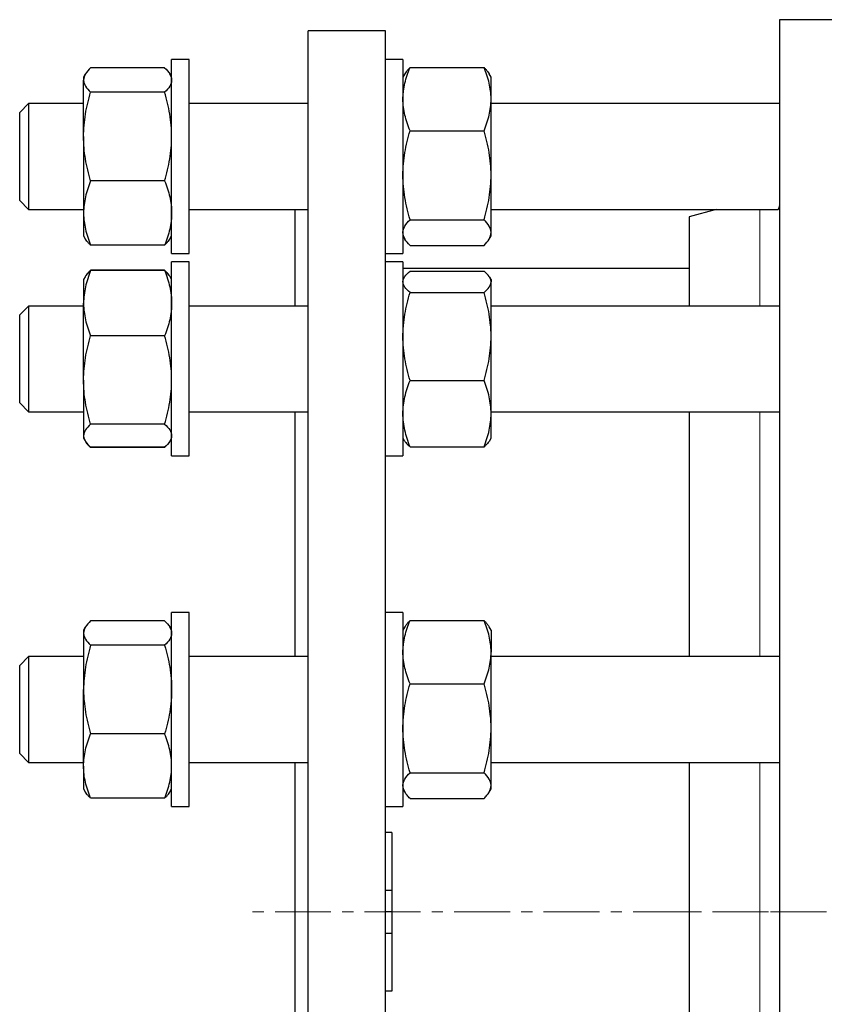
# Model space of a CAD drawing. Header units: millimetres. Extents: x 35 to 917, y 33 to 933.
# Tile 8 of 9: x 537 to 720, y 701 to 925. Entities that reach past the tile are written whole.
import ezdxf

# ---------------------------------------------------------------- set-up
doc = ezdxf.new("R2010")
doc.units = ezdxf.units.MM
doc.linetypes.add('CENTERX2', pattern=[20.32, 12.7, -2.54, 2.54, -2.54])
doc.layers.add('FORMAT', color=7, linetype='Continuous')

msp = doc.modelspace()

# ---------------------------------------------------------------- linework, layer by layer
at = {"color": 7, "linetype": 'Continuous', "lineweight": 25}
for p, q in [((723.93, 924.87), (709.93, 924.87)), ((709.93, 924.87), (709.93, 722.37)), ((620.49, 922.37), (602.99, 922.37)), ((602.99, 522.37), (602.99, 922.37)), ((620.49, 522.37), (620.49, 922.37)), ((575.99, 915.82), (571.99, 915.82)), ((571.99, 896.27), (571.99, 915.82)), ((575.99, 896.27), (575.99, 915.82)), ((624.49, 915.82), (620.49, 915.82)), ((624.49, 915.82), (624.49, 914.5)), ((624.49, 914.5), (624.49, 871.82)), ((626.1, 914.02), (642.89, 914.02)), ((552.39, 912.5), (551.99, 911.82)), ((551.99, 911.82), (551.99, 911.17)), ((570.39, 913.94), (553.6, 913.94)), ((571.99, 911.82), (571.6, 912.5)), ((624.93, 912.58), (624.49, 911.82)), ((644.49, 911.82), (644.05, 912.58)), ((644.49, 906.85), (644.49, 911.82)), ((551.99, 898.33), (551.99, 911.17)), ((570.39, 908.39), (553.6, 908.39)), ((539.49, 905.82), (537.49, 903.82)), ((551.99, 905.82), (539.49, 905.82)), ((539.49, 905.82), (539.49, 881.82)), ((602.99, 905.82), (575.99, 905.82)), ((644.49, 889.58), (644.49, 906.85)), ((709.93, 905.82), (644.49, 905.82)), ((537.49, 883.82), (537.49, 903.82)), ((626.1, 899.68), (642.89, 899.68)), ((551.99, 898.33), (551.99, 880.99)), ((571.99, 871.82), (571.99, 896.27)), ((575.99, 871.82), (575.99, 896.27)), ((644.49, 876.55), (644.49, 889.58)), ((570.39, 888.27), (553.6, 888.27)), ((537.49, 883.82), (539.49, 881.82)), ((539.49, 881.82), (551.99, 881.82)), ((551.99, 880.99), (551.99, 875.82)), ((575.99, 881.82), (602.99, 881.82)), ((599.99, 859.88), (599.99, 881.82)), ((644.49, 881.82), (709.61, 881.82)), ((695.62, 881.82), (689.43, 880.16)), ((626.1, 879.48), (642.89, 879.48)), ((689.43, 880.16), (689.43, 859.88)), ((644.49, 875.82), (644.49, 876.55)), ((551.99, 875.82), (552.39, 875.14)), ((571.6, 875.14), (571.99, 875.82)), ((624.49, 875.82), (624.93, 875.06)), ((644.05, 875.06), (644.49, 875.82)), ((570.39, 873.7), (553.6, 873.7)), ((571.99, 871.82), (575.99, 871.82)), ((620.49, 871.82), (624.49, 871.82)), ((626.1, 873.62), (642.89, 873.62)), ((575.99, 869.88), (571.99, 869.88)), ((571.99, 839.07), (571.99, 869.88)), ((575.99, 839.07), (575.99, 869.88)), ((624.49, 869.88), (620.49, 869.88)), ((624.49, 869.88), (624.49, 862.04)), ((570.39, 868), (553.6, 868)), ((570.39, 867.91), (553.6, 867.91)), ((689.43, 868.37), (624.49, 868.37)), ((626.1, 867.82), (642.89, 867.82)), ((552.34, 866.48), (551.99, 865.88)), ((551.99, 865.88), (551.99, 860.5)), ((552.39, 866.56), (552.34, 866.48)), ((552.39, 866.56), (552.41, 866.57)), ((571.59, 866.56), (571.58, 866.57)), ((571.65, 866.48), (571.6, 866.56)), ((571.99, 865.88), (571.65, 866.48)), ((624.8, 866.4), (624.49, 865.88)), ((644.49, 865.88), (644.19, 866.4)), ((644.49, 865.88), (644.49, 865.37)), ((644.49, 852.96), (644.49, 865.37)), ((626.1, 862.93), (642.89, 862.93)), ((551.99, 843.07), (551.99, 860.5)), ((624.49, 862.04), (624.49, 825.88)), ((539.49, 859.88), (537.49, 857.88)), ((551.99, 859.88), (539.49, 859.88)), ((539.49, 859.88), (539.49, 835.88)), ((602.99, 859.88), (575.99, 859.88)), ((709.93, 859.88), (644.49, 859.88)), ((537.49, 837.88), (537.49, 857.88)), ((570.39, 853.09), (553.6, 853.09)), ((644.49, 835.46), (644.49, 852.96)), ((551.99, 843.07), (551.99, 830.45)), ((626.1, 842.99), (642.89, 842.99)), ((571.99, 825.88), (571.99, 839.07)), ((575.99, 825.88), (575.99, 839.07)), ((537.49, 837.88), (539.49, 835.88)), ((539.49, 835.88), (551.99, 835.88)), ((575.99, 835.88), (602.99, 835.88)), ((599.99, 780.31), (599.99, 835.88)), ((644.49, 835.88), (709.93, 835.88)), ((689.43, 835.88), (689.43, 780.31)), ((644.49, 829.88), (644.49, 835.46)), ((570.39, 833.06), (553.6, 833.06)), ((551.99, 830.45), (551.99, 829.88)), ((551.99, 829.88), (552.34, 829.28)), ((571.65, 829.28), (571.99, 829.88)), ((624.49, 829.88), (624.8, 829.36)), ((644.19, 829.36), (644.49, 829.88)), ((553.55, 827.9), (553.6, 827.76)), ((570.39, 827.85), (553.6, 827.85)), ((570.39, 827.76), (553.6, 827.76)), ((570.44, 827.9), (570.39, 827.76)), ((626.1, 827.94), (642.89, 827.94)), ((571.99, 825.88), (575.99, 825.88)), ((620.49, 825.88), (624.49, 825.88)), ((575.99, 790.31), (571.99, 790.31)), ((571.99, 750.6), (571.99, 790.31)), ((575.99, 750.6), (575.99, 790.31)), ((624.49, 790.31), (620.49, 790.31)), ((624.49, 790.31), (624.49, 772.15)), ((552.39, 786.99), (551.99, 786.31)), ((570.39, 788.43), (553.6, 788.43)), ((571.99, 786.31), (571.6, 786.99)), ((624.94, 787.08), (624.49, 786.31)), ((626.1, 788.51), (642.89, 788.51)), ((644.49, 786.31), (644.05, 787.08)), ((551.99, 786.31), (551.99, 785.65)), ((551.99, 785.65), (551.99, 772.82)), ((644.49, 786.31), (644.49, 781.34)), ((570.39, 782.88), (553.6, 782.88)), ((539.49, 780.31), (537.49, 778.31)), ((551.99, 780.31), (539.49, 780.31)), ((539.49, 780.31), (539.49, 756.31)), ((602.99, 780.31), (575.99, 780.31)), ((644.49, 764.07), (644.49, 781.34)), ((709.93, 780.31), (644.49, 780.31)), ((537.49, 758.31), (537.49, 778.31)), ((626.1, 774.17), (642.89, 774.17)), ((551.99, 755.47), (551.99, 772.82)), ((624.49, 772.15), (624.49, 746.31)), ((570.39, 762.76), (553.6, 762.76)), ((644.49, 751.04), (644.49, 764.07)), ((537.49, 758.31), (539.49, 756.31)), ((539.49, 756.31), (551.99, 756.31)), ((551.99, 755.47), (551.99, 750.31)), ((575.99, 756.31), (602.99, 756.31)), ((599.99, 688.43), (599.99, 756.31)), ((644.49, 756.31), (709.93, 756.31)), ((689.43, 756.31), (689.43, 722.37)), ((626.1, 753.97), (642.89, 753.97)), ((644.49, 750.31), (644.49, 751.04)), ((551.99, 750.31), (552.39, 749.63)), ((571.6, 749.63), (571.99, 750.31)), ((571.99, 746.31), (571.99, 750.6)), ((575.99, 746.31), (575.99, 750.6)), ((624.49, 750.31), (624.94, 749.54)), ((644.05, 749.54), (644.49, 750.31)), ((570.39, 748.19), (553.6, 748.19)), ((626.1, 748.11), (642.89, 748.11)), ((571.99, 746.31), (575.99, 746.31)), ((620.49, 746.31), (624.49, 746.31)), ((621.99, 740.37), (620.49, 740.37)), ((621.99, 740.37), (621.99, 727.25)), ((621.99, 727.25), (620.49, 727.25)), ((621.99, 727.25), (621.99, 722.37)), ((621.99, 722.37), (620.49, 722.37)), ((621.99, 722.37), (621.99, 717.48)), ((689.43, 722.37), (689.43, 688.43)), ((709.93, 722.37), (709.93, 519.87)), ((621.99, 717.48), (620.49, 717.48)), ((621.99, 717.48), (621.99, 704.37)), ((621.99, 704.37), (620.49, 704.37))]:
    msp.add_line(p, q, dxfattribs=at)
at = {"color": 8, "linetype": 'Continuous', "lineweight": 18}
for p, q in [((705.48, 859.88), (705.48, 881.82)), ((705.48, 780.31), (705.48, 835.88)), ((705.48, 722.37), (705.48, 756.31)), ((705.48, 688.43), (705.48, 722.37))]:
    msp.add_line(p, q, dxfattribs=at)
at = {"color": 7, "linetype": 'Continuous', "lineweight": 25}
for points, knots in [([(624.49, 906.85), (624.49, 907.16), (624.5, 907.46), (624.54, 908.07), (624.57, 908.37), (624.68, 909.28), (624.79, 909.88), (625.21, 911.67), (625.61, 912.85), (626.1, 914.02)], [0, 0, 0, 0, 0.125, 0.125, 0.25, 0.25, 0.5, 0.5, 1, 1, 1, 1]), ([(626.1, 914.02), (625.95, 913.86), (625.63, 913.55), (625.25, 913.07), (625.01, 912.74), (624.93, 912.58), (624.93, 912.58)], [0, 0, 0, 0, 0.3329423, 0.6659789, 0.998842, 1, 1, 1, 1]), ([(644.49, 906.85), (644.49, 907.16), (644.48, 907.46), (644.45, 908.07), (644.42, 908.37), (644.31, 909.28), (644.2, 909.88), (643.78, 911.67), (643.38, 912.85), (642.89, 914.02)], [0, 0, 0, 0, 0.125, 0.125, 0.25, 0.25, 0.5, 0.5, 1, 1, 1, 1]), ([(642.89, 914.02), (643.04, 913.86), (643.36, 913.55), (643.74, 913.07), (643.97, 912.74), (644.05, 912.58), (644.05, 912.58)], [0, 0, 0, 0, 0.332942, 0.665979, 0.998842, 1, 1, 1, 1]), ([(553.6, 913.94), (553.11, 913.49), (552.71, 913.03), (552.15, 912.11), (551.99, 911.64), (551.99, 911.17)], [0, 0, 0, 0, 0.5, 0.5, 1, 1, 1, 1]), ([(570.39, 913.94), (570.88, 913.49), (571.28, 913.03), (571.84, 912.11), (571.99, 911.64), (571.99, 911.17)], [0, 0, 0, 0, 0.5, 0.5, 1, 1, 1, 1]), ([(551.99, 911.17), (551.99, 911.05), (552, 910.93), (552.04, 910.69), (552.07, 910.58), (552.18, 910.23), (552.29, 909.99), (552.71, 909.3), (553.11, 908.85), (553.6, 908.39)], [0, 0, 0, 0, 0.125, 0.125, 0.25, 0.25, 0.5, 0.5, 1, 1, 1, 1]), ([(571.99, 911.17), (571.99, 911.05), (571.98, 910.93), (571.95, 910.69), (571.92, 910.58), (571.81, 910.23), (571.7, 909.99), (571.28, 909.3), (570.88, 908.85), (570.39, 908.39)], [0, 0, 0, 0, 0.125, 0.125, 0.25, 0.25, 0.5, 0.5, 1, 1, 1, 1]), ([(551.99, 898.33), (551.99, 899.18), (552.03, 900.04), (552.18, 901.75), (552.29, 902.6), (552.71, 905.12), (553.12, 906.77), (553.6, 908.39)], [0, 0, 0, 0, 0.25, 0.25, 0.5, 0.5, 1, 1, 1, 1]), ([(571.99, 898.33), (571.99, 899.18), (571.96, 900.04), (571.81, 901.75), (571.7, 902.6), (571.28, 905.12), (570.87, 906.77), (570.39, 908.39)], [0, 0, 0, 0, 0.25, 0.25, 0.5, 0.5, 1, 1, 1, 1]), ([(626.1, 899.68), (625.61, 900.86), (625.21, 902.04), (624.65, 904.42), (624.49, 905.63), (624.49, 906.85)], [0, 0, 0, 0, 0.5, 0.5, 1, 1, 1, 1]), ([(642.89, 899.68), (643.38, 900.86), (643.78, 902.04), (644.34, 904.42), (644.49, 905.63), (644.49, 906.85)], [0, 0, 0, 0, 0.5, 0.5, 1, 1, 1, 1]), ([(624.49, 889.58), (624.49, 890.44), (624.53, 891.3), (624.68, 893.02), (624.79, 893.87), (625.21, 896.4), (625.62, 898.05), (626.1, 899.68)], [0, 0, 0, 0, 0.25, 0.25, 0.5, 0.5, 1, 1, 1, 1]), ([(644.49, 889.58), (644.49, 890.44), (644.46, 891.3), (644.31, 893.02), (644.2, 893.87), (643.78, 896.4), (643.37, 898.05), (642.89, 899.68)], [0, 0, 0, 0, 0.25, 0.25, 0.5, 0.5, 1, 1, 1, 1]), ([(553.6, 888.27), (553.36, 889.09), (553.13, 889.92), (552.74, 891.59), (552.56, 892.42), (552.14, 894.94), (551.99, 896.63), (551.99, 898.33)], [0, 0, 0, 0, 0.25, 0.25, 0.5, 0.5, 1, 1, 1, 1]), ([(570.39, 888.27), (570.63, 889.09), (570.85, 889.92), (571.25, 891.59), (571.42, 892.42), (571.84, 894.94), (571.99, 896.63), (571.99, 898.33)], [0, 0, 0, 0, 0.25, 0.25, 0.5, 0.5, 1, 1, 1, 1]), ([(626.1, 879.48), (625.86, 880.31), (625.63, 881.14), (625.24, 882.81), (625.06, 883.65), (624.64, 886.18), (624.49, 887.88), (624.49, 889.58)], [0, 0, 0, 0, 0.25, 0.25, 0.5, 0.5, 1, 1, 1, 1]), ([(642.89, 879.48), (643.13, 880.31), (643.35, 881.14), (643.75, 882.81), (643.92, 883.65), (644.34, 886.18), (644.49, 887.88), (644.49, 889.58)], [0, 0, 0, 0, 0.25, 0.25, 0.5, 0.5, 1, 1, 1, 1]), ([(553.6, 888.27), (553.11, 887.08), (552.71, 885.88), (552.15, 883.45), (551.99, 882.23), (551.99, 880.99)], [0, 0, 0, 0, 0.5, 0.5, 1, 1, 1, 1]), ([(570.39, 888.27), (570.88, 887.08), (571.28, 885.88), (571.84, 883.45), (571.99, 882.23), (571.99, 880.99)], [0, 0, 0, 0, 0.5, 0.5, 1, 1, 1, 1]), ([(551.99, 880.99), (551.99, 880.68), (552, 880.37), (552.04, 879.75), (552.07, 879.44), (552.18, 878.52), (552.29, 877.91), (552.71, 876.09), (553.11, 874.89), (553.6, 873.7)], [0, 0, 0, 0, 0.125, 0.125, 0.25, 0.25, 0.5, 0.5, 1, 1, 1, 1]), ([(571.99, 880.99), (571.99, 880.68), (571.98, 880.37), (571.95, 879.75), (571.92, 879.44), (571.81, 878.52), (571.7, 877.91), (571.28, 876.09), (570.88, 874.89), (570.39, 873.7)], [0, 0, 0, 0, 0.125, 0.125, 0.25, 0.25, 0.5, 0.5, 1, 1, 1, 1]), ([(709.61, 881.82), (709.61, 881.82), (709.64, 881.81), (709.71, 881.85), (709.8, 881.96), (709.88, 882.15), (709.93, 882.37), (709.93, 882.53), (709.93, 882.59)], [0, 0, 0, 0, 0.016463, 0.232023, 0.447582, 0.668666, 0.889704, 1, 1, 1, 1]), ([(624.49, 876.55), (624.49, 876.67), (624.5, 876.8), (624.54, 877.05), (624.57, 877.17), (624.68, 877.54), (624.79, 877.79), (625.21, 878.52), (625.61, 879), (626.1, 879.48)], [0, 0, 0, 0, 0.125, 0.125, 0.25, 0.25, 0.5, 0.5, 1, 1, 1, 1]), ([(644.49, 876.55), (644.49, 876.67), (644.48, 876.8), (644.45, 877.05), (644.42, 877.17), (644.31, 877.54), (644.2, 877.79), (643.78, 878.52), (643.38, 879), (642.89, 879.48)], [0, 0, 0, 0, 0.125, 0.125, 0.25, 0.25, 0.5, 0.5, 1, 1, 1, 1]), ([(626.1, 873.62), (625.61, 874.1), (625.21, 874.58), (624.65, 875.56), (624.49, 876.05), (624.49, 876.55)], [0, 0, 0, 0, 0.5, 0.5, 1, 1, 1, 1]), ([(642.89, 873.62), (643.38, 874.1), (643.78, 874.58), (644.34, 875.56), (644.49, 876.05), (644.49, 876.55)], [0, 0, 0, 0, 0.5, 0.5, 1, 1, 1, 1]), ([(553.6, 873.7), (553.45, 873.85), (553.13, 874.15), (552.75, 874.6), (552.5, 874.93), (552.41, 875.11), (552.39, 875.14)], [0, 0, 0, 0, 0.314152, 0.628394, 0.942471, 1, 1, 1, 1]), ([(570.39, 873.7), (570.54, 873.85), (570.86, 874.15), (571.24, 874.6), (571.49, 874.93), (571.58, 875.11), (571.6, 875.14)], [0, 0, 0, 0, 0.314152, 0.628394, 0.942471, 1, 1, 1, 1]), ([(553.6, 867.91), (553.11, 866.7), (552.71, 865.48), (552.15, 863.01), (551.99, 861.76), (551.99, 860.5)], [0, 0, 0, 0, 0.5, 0.5, 1, 1, 1, 1]), ([(552.35, 866.47), (552.39, 866.55), (552.51, 866.76), (552.79, 867.11), (553.16, 867.51), (553.45, 867.78), (553.6, 867.91)], [0, 0, 0, 0, 0.1568826, 0.4378605, 0.7189658, 1, 1, 1, 1]), ([(552.51, 866.74), (552.56, 866.82), (552.71, 867.06), (553.07, 867.48), (553.42, 867.83), (553.6, 868)], [0, 0, 0, 0, 0.170465, 0.585212, 1, 1, 1, 1]), ([(571.47, 866.74), (571.43, 866.82), (571.28, 867.06), (570.92, 867.48), (570.56, 867.83), (570.39, 868)], [0, 0, 0, 0, 0.170465, 0.585212, 1, 1, 1, 1]), ([(570.39, 867.91), (570.88, 866.7), (571.28, 865.48), (571.84, 863.01), (571.99, 861.76), (571.99, 860.5)], [0, 0, 0, 0, 0.5, 0.5, 1, 1, 1, 1]), ([(571.64, 866.47), (571.6, 866.55), (571.48, 866.76), (571.2, 867.11), (570.83, 867.51), (570.53, 867.78), (570.39, 867.91)], [0, 0, 0, 0, 0.156883, 0.43786, 0.718966, 1, 1, 1, 1]), ([(624.49, 865.37), (624.49, 865.48), (624.5, 865.58), (624.54, 865.79), (624.57, 865.89), (624.68, 866.2), (624.79, 866.41), (625.21, 867.02), (625.61, 867.42), (626.1, 867.82)], [0, 0, 0, 0, 0.125, 0.125, 0.25, 0.25, 0.5, 0.5, 1, 1, 1, 1]), ([(644.49, 865.37), (644.49, 865.48), (644.48, 865.58), (644.45, 865.79), (644.42, 865.89), (644.31, 866.2), (644.2, 866.41), (643.78, 867.02), (643.38, 867.42), (642.89, 867.82)], [0, 0, 0, 0, 0.125, 0.125, 0.25, 0.25, 0.5, 0.5, 1, 1, 1, 1]), ([(626.1, 862.93), (625.61, 863.33), (625.21, 863.73), (624.65, 864.55), (624.49, 864.96), (624.49, 865.37)], [0, 0, 0, 0, 0.5, 0.5, 1, 1, 1, 1]), ([(642.89, 862.93), (643.38, 863.33), (643.78, 863.73), (644.34, 864.55), (644.49, 864.96), (644.49, 865.37)], [0, 0, 0, 0, 0.5, 0.5, 1, 1, 1, 1]), ([(624.49, 852.96), (624.49, 853.38), (624.5, 853.81), (624.54, 854.65), (624.57, 855.07), (624.68, 856.34), (624.79, 857.17), (625.21, 859.66), (625.61, 861.3), (626.1, 862.93)], [0, 0, 0, 0, 0.125, 0.125, 0.25, 0.25, 0.5, 0.5, 1, 1, 1, 1]), ([(644.49, 852.96), (644.49, 853.38), (644.48, 853.81), (644.45, 854.65), (644.42, 855.07), (644.31, 856.34), (644.2, 857.17), (643.78, 859.66), (643.38, 861.3), (642.89, 862.93)], [0, 0, 0, 0, 0.125, 0.125, 0.25, 0.25, 0.5, 0.5, 1, 1, 1, 1]), ([(551.99, 860.5), (551.99, 860.19), (552, 859.87), (552.04, 859.24), (552.07, 858.93), (552.18, 857.99), (552.29, 857.37), (552.71, 855.52), (553.11, 854.3), (553.6, 853.09)], [0, 0, 0, 0, 0.125, 0.125, 0.25, 0.25, 0.5, 0.5, 1, 1, 1, 1]), ([(571.99, 860.5), (571.99, 860.19), (571.98, 859.87), (571.95, 859.24), (571.92, 858.93), (571.81, 857.99), (571.7, 857.37), (571.28, 855.52), (570.88, 854.3), (570.39, 853.09)], [0, 0, 0, 0, 0.125, 0.125, 0.25, 0.25, 0.5, 0.5, 1, 1, 1, 1]), ([(551.99, 843.07), (551.99, 843.92), (552.03, 844.77), (552.18, 846.48), (552.29, 847.32), (552.71, 849.83), (553.12, 851.47), (553.6, 853.09)], [0, 0, 0, 0, 0.25, 0.25, 0.5, 0.5, 1, 1, 1, 1]), ([(571.99, 843.07), (571.99, 843.92), (571.96, 844.77), (571.81, 846.48), (571.7, 847.32), (571.28, 849.83), (570.87, 851.47), (570.39, 853.09)], [0, 0, 0, 0, 0.25, 0.25, 0.5, 0.5, 1, 1, 1, 1]), ([(626.1, 842.99), (625.61, 844.62), (625.21, 846.26), (624.65, 849.58), (624.49, 851.26), (624.49, 852.96)], [0, 0, 0, 0, 0.5, 0.5, 1, 1, 1, 1]), ([(642.89, 842.99), (643.38, 844.62), (643.78, 846.26), (644.34, 849.58), (644.49, 851.26), (644.49, 852.96)], [0, 0, 0, 0, 0.5, 0.5, 1, 1, 1, 1]), ([(553.6, 833.06), (553.36, 833.87), (553.13, 834.7), (552.74, 836.36), (552.56, 837.19), (552.14, 839.7), (551.99, 841.38), (551.99, 843.07)], [0, 0, 0, 0, 0.25, 0.25, 0.5, 0.5, 1, 1, 1, 1]), ([(570.39, 833.06), (570.63, 833.87), (570.85, 834.7), (571.25, 836.36), (571.42, 837.19), (571.84, 839.7), (571.99, 841.38), (571.99, 843.07)], [0, 0, 0, 0, 0.25, 0.25, 0.5, 0.5, 1, 1, 1, 1]), ([(624.49, 835.46), (624.49, 836.1), (624.53, 836.74), (624.68, 838.02), (624.79, 838.65), (625.21, 840.54), (625.62, 841.77), (626.1, 842.99)], [0, 0, 0, 0, 0.25, 0.25, 0.5, 0.5, 1, 1, 1, 1]), ([(644.49, 835.46), (644.49, 836.1), (644.46, 836.74), (644.31, 838.02), (644.2, 838.65), (643.78, 840.54), (643.37, 841.77), (642.89, 842.99)], [0, 0, 0, 0, 0.25, 0.25, 0.5, 0.5, 1, 1, 1, 1]), ([(626.1, 827.94), (625.86, 828.55), (625.63, 829.17), (625.24, 830.42), (625.06, 831.04), (624.64, 832.93), (624.49, 834.19), (624.49, 835.46)], [0, 0, 0, 0, 0.25, 0.25, 0.5, 0.5, 1, 1, 1, 1]), ([(642.89, 827.94), (643.13, 828.55), (643.35, 829.17), (643.75, 830.42), (643.92, 831.04), (644.34, 832.93), (644.49, 834.19), (644.49, 835.46)], [0, 0, 0, 0, 0.25, 0.25, 0.5, 0.5, 1, 1, 1, 1]), ([(553.6, 833.06), (553.11, 832.63), (552.71, 832.2), (552.15, 831.34), (551.99, 830.9), (551.99, 830.45)], [0, 0, 0, 0, 0.5, 0.5, 1, 1, 1, 1]), ([(570.39, 833.06), (570.88, 832.63), (571.28, 832.2), (571.84, 831.34), (571.99, 830.9), (571.99, 830.45)], [0, 0, 0, 0, 0.5, 0.5, 1, 1, 1, 1]), ([(551.99, 830.45), (551.99, 830.34), (552, 830.23), (552.04, 830.01), (552.07, 829.9), (552.18, 829.57), (552.29, 829.35), (552.71, 828.7), (553.11, 828.27), (553.6, 827.85)], [0, 0, 0, 0, 0.125, 0.125, 0.25, 0.25, 0.5, 0.5, 1, 1, 1, 1]), ([(571.99, 830.45), (571.99, 830.34), (571.98, 830.23), (571.95, 830.01), (571.92, 829.9), (571.81, 829.57), (571.7, 829.35), (571.28, 828.7), (570.88, 828.27), (570.39, 827.85)], [0, 0, 0, 0, 0.125, 0.125, 0.25, 0.25, 0.5, 0.5, 1, 1, 1, 1]), ([(624.8, 829.36), (624.86, 829.26), (624.99, 829.04), (625.28, 828.69), (625.66, 828.31), (625.95, 828.06), (626.1, 827.94)], [0, 0, 0, 0, 0.198922, 0.46589, 0.732979, 1, 1, 1, 1]), ([(644.19, 829.36), (644.13, 829.26), (644, 829.04), (643.7, 828.69), (643.33, 828.31), (643.03, 828.06), (642.89, 827.94)], [0, 0, 0, 0, 0.198922, 0.46589, 0.732979, 1, 1, 1, 1]), ([(553.6, 827.76), (553.39, 827.96), (553.01, 828.34), (552.65, 828.77), (552.52, 828.99), (552.5, 829.03)], [0, 0, 0, 0, 0.486622, 0.899341, 1, 1, 1, 1]), ([(570.39, 827.76), (570.6, 827.96), (570.98, 828.34), (571.34, 828.77), (571.47, 828.99), (571.49, 829.03)], [0, 0, 0, 0, 0.486622, 0.899341, 1, 1, 1, 1]), ([(553.6, 788.43), (553.11, 787.97), (552.71, 787.52), (552.15, 786.59), (551.99, 786.13), (551.99, 785.65)], [0, 0, 0, 0, 0.5, 0.5, 1, 1, 1, 1]), ([(570.39, 788.43), (570.88, 787.97), (571.28, 787.52), (571.84, 786.59), (571.99, 786.13), (571.99, 785.65)], [0, 0, 0, 0, 0.5, 0.5, 1, 1, 1, 1]), ([(624.49, 781.34), (624.49, 781.64), (624.5, 781.95), (624.54, 782.56), (624.57, 782.86), (624.68, 783.77), (624.79, 784.37), (625.21, 786.16), (625.61, 787.34), (626.1, 788.51)], [0, 0, 0, 0, 0.125, 0.125, 0.25, 0.25, 0.5, 0.5, 1, 1, 1, 1]), ([(624.95, 787.07), (625.01, 787.18), (625.18, 787.48), (625.57, 787.96), (625.92, 788.33), (626.1, 788.51)], [0, 0, 0, 0, 0.233502, 0.616732, 1, 1, 1, 1]), ([(644.49, 781.34), (644.49, 781.64), (644.48, 781.95), (644.45, 782.56), (644.42, 782.86), (644.31, 783.77), (644.2, 784.37), (643.78, 786.16), (643.38, 787.34), (642.89, 788.51)], [0, 0, 0, 0, 0.125, 0.125, 0.25, 0.25, 0.5, 0.5, 1, 1, 1, 1]), ([(644.04, 787.07), (643.98, 787.18), (643.81, 787.48), (643.42, 787.96), (643.06, 788.33), (642.89, 788.51)], [0, 0, 0, 0, 0.233502, 0.616732, 1, 1, 1, 1]), ([(551.99, 785.65), (551.99, 785.54), (552, 785.42), (552.04, 785.18), (552.07, 785.07), (552.18, 784.72), (552.29, 784.48), (552.71, 783.79), (553.11, 783.33), (553.6, 782.88)], [0, 0, 0, 0, 0.125, 0.125, 0.25, 0.25, 0.5, 0.5, 1, 1, 1, 1]), ([(571.99, 785.65), (571.99, 785.54), (571.98, 785.42), (571.95, 785.18), (571.92, 785.07), (571.81, 784.72), (571.7, 784.48), (571.28, 783.79), (570.88, 783.33), (570.39, 782.88)], [0, 0, 0, 0, 0.125, 0.125, 0.25, 0.25, 0.5, 0.5, 1, 1, 1, 1]), ([(553.6, 782.88), (553.11, 781.24), (552.71, 779.58), (552.15, 776.23), (551.99, 774.53), (551.99, 772.82)], [0, 0, 0, 0, 0.5, 0.5, 1, 1, 1, 1]), ([(570.39, 782.88), (570.88, 781.24), (571.28, 779.58), (571.84, 776.23), (571.99, 774.53), (571.99, 772.82)], [0, 0, 0, 0, 0.5, 0.5, 1, 1, 1, 1]), ([(626.1, 774.17), (625.61, 775.35), (625.21, 776.53), (624.65, 778.91), (624.49, 780.12), (624.49, 781.34)], [0, 0, 0, 0, 0.5, 0.5, 1, 1, 1, 1]), ([(642.89, 774.17), (643.38, 775.35), (643.78, 776.53), (644.34, 778.91), (644.49, 780.12), (644.49, 781.34)], [0, 0, 0, 0, 0.5, 0.5, 1, 1, 1, 1]), ([(624.49, 764.07), (624.49, 764.5), (624.5, 764.93), (624.54, 765.79), (624.57, 766.22), (624.68, 767.49), (624.79, 768.34), (625.21, 770.86), (625.61, 772.52), (626.1, 774.17)], [0, 0, 0, 0, 0.125, 0.125, 0.25, 0.25, 0.5, 0.5, 1, 1, 1, 1]), ([(644.49, 764.07), (644.49, 764.5), (644.48, 764.93), (644.45, 765.79), (644.42, 766.22), (644.31, 767.49), (644.2, 768.34), (643.78, 770.86), (643.38, 772.52), (642.89, 774.17)], [0, 0, 0, 0, 0.125, 0.125, 0.25, 0.25, 0.5, 0.5, 1, 1, 1, 1]), ([(551.99, 772.82), (551.99, 772.39), (552, 771.96), (552.04, 771.11), (552.07, 770.69), (552.18, 769.41), (552.29, 768.57), (552.71, 766.06), (553.11, 764.4), (553.6, 762.76)], [0, 0, 0, 0, 0.125, 0.125, 0.25, 0.25, 0.5, 0.5, 1, 1, 1, 1]), ([(571.99, 772.82), (571.99, 772.39), (571.98, 771.96), (571.95, 771.11), (571.92, 770.69), (571.81, 769.41), (571.7, 768.57), (571.28, 766.06), (570.88, 764.4), (570.39, 762.76)], [0, 0, 0, 0, 0.125, 0.125, 0.25, 0.25, 0.5, 0.5, 1, 1, 1, 1]), ([(551.99, 755.47), (551.99, 756.09), (552.03, 756.71), (552.18, 757.95), (552.29, 758.56), (552.71, 760.39), (553.12, 761.58), (553.6, 762.76)], [0, 0, 0, 0, 0.25, 0.25, 0.5, 0.5, 1, 1, 1, 1]), ([(571.99, 755.47), (571.99, 756.09), (571.96, 756.71), (571.81, 757.95), (571.7, 758.56), (571.28, 760.39), (570.87, 761.58), (570.39, 762.76)], [0, 0, 0, 0, 0.25, 0.25, 0.5, 0.5, 1, 1, 1, 1]), ([(626.1, 753.97), (625.61, 755.62), (625.21, 757.29), (624.65, 760.65), (624.49, 762.35), (624.49, 764.07)], [0, 0, 0, 0, 0.5, 0.5, 1, 1, 1, 1]), ([(642.89, 753.97), (643.38, 755.62), (643.78, 757.29), (644.34, 760.65), (644.49, 762.35), (644.49, 764.07)], [0, 0, 0, 0, 0.5, 0.5, 1, 1, 1, 1]), ([(553.6, 748.19), (553.36, 748.78), (553.13, 749.38), (552.74, 750.59), (552.56, 751.19), (552.14, 753.02), (551.99, 754.24), (551.99, 755.47)], [0, 0, 0, 0, 0.25, 0.25, 0.5, 0.5, 1, 1, 1, 1]), ([(570.39, 748.19), (570.63, 748.78), (570.85, 749.38), (571.25, 750.59), (571.42, 751.19), (571.84, 753.02), (571.99, 754.24), (571.99, 755.47)], [0, 0, 0, 0, 0.25, 0.25, 0.5, 0.5, 1, 1, 1, 1]), ([(624.49, 751.04), (624.49, 751.29), (624.53, 751.54), (624.68, 752.04), (624.79, 752.28), (625.21, 753.02), (625.62, 753.5), (626.1, 753.97)], [0, 0, 0, 0, 0.25, 0.25, 0.5, 0.5, 1, 1, 1, 1]), ([(644.49, 751.04), (644.49, 751.29), (644.46, 751.54), (644.31, 752.04), (644.2, 752.28), (643.78, 753.02), (643.37, 753.5), (642.89, 753.97)], [0, 0, 0, 0, 0.25, 0.25, 0.5, 0.5, 1, 1, 1, 1]), ([(626.1, 748.11), (625.86, 748.34), (625.63, 748.59), (625.24, 749.07), (625.06, 749.32), (624.64, 750.05), (624.49, 750.54), (624.49, 751.04)], [0, 0, 0, 0, 0.25, 0.25, 0.5, 0.5, 1, 1, 1, 1]), ([(642.89, 748.11), (643.13, 748.34), (643.35, 748.59), (643.75, 749.07), (643.92, 749.32), (644.34, 750.05), (644.49, 750.54), (644.49, 751.04)], [0, 0, 0, 0, 0.25, 0.25, 0.5, 0.5, 1, 1, 1, 1]), ([(553.6, 748.19), (553.45, 748.34), (553.13, 748.63), (552.75, 749.09), (552.5, 749.42), (552.41, 749.6), (552.39, 749.63)], [0, 0, 0, 0, 0.314152, 0.628394, 0.942471, 1, 1, 1, 1]), ([(570.39, 748.19), (570.54, 748.34), (570.86, 748.63), (571.24, 749.09), (571.49, 749.42), (571.58, 749.6), (571.6, 749.63)], [0, 0, 0, 0, 0.314152, 0.628394, 0.942471, 1, 1, 1, 1])]:
    msp.add_open_spline(points, degree=3, knots=knots, dxfattribs=at)
at = {"layer": 'FORMAT', "linetype": 'CENTERX2', "lineweight": 18}
for p, q in [((689.43, 722.37), (589.34, 722.37)), ((707.48, 722.37), (689.43, 722.37)), ((707.93, 722.37), (723.93, 722.37))]:
    msp.add_line(p, q, dxfattribs=at)

doc.saveas('drawing.dxf')
